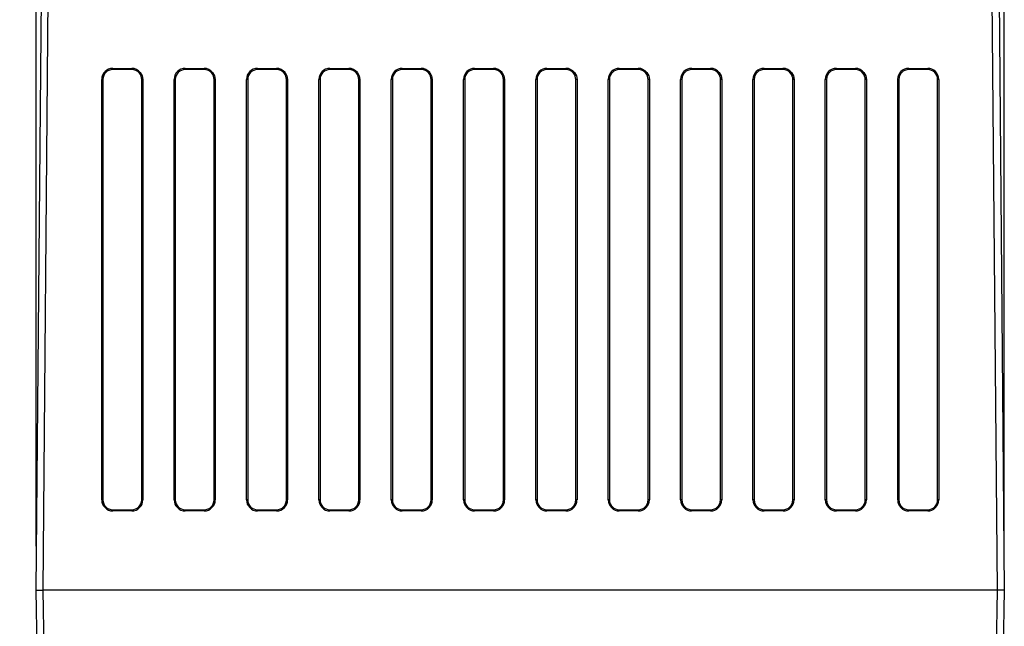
# Model space of a CAD drawing. Header units: millimetres. Extents: x 0 to 699, y 0 to 540.
# Tile 11 of 38: x 48 to 120, y 376 to 420. Entities that reach past the tile are written whole.
import ezdxf

# ---------------------------------------------------------------- set-up
doc = ezdxf.new("R2010")
doc.units = ezdxf.units.MM
doc.header["$LTSCALE"] = 2.5
doc.layers.add('DIMENSIONS', color=140, linetype='Continuous', lineweight=25)
doc.styles.add('SLDTEXTSTYLE0', font='TXT', dxfattribs={"width": 0.7})
doc.dimstyles.new('SLDDIMSTYLE0', dxfattribs={"dimtxt": 5.39502, "dimasz": 8.255, "dimexe": 0, "dimexo": 0.0625, "dimgap": 1.348755, "dimtad": 0, "dimtih": 1, "dimtoh": 1, "dimrnd": 1e-09, "dimzin": 12, "dimdsep": 46, "dimtxsty": 'SLDTEXTSTYLE0', "dimsah": 1, "dimcen": 0.09, "dimadec": 0, "dimazin": 3, "dimtfac": 1, "dimtofl": 0, "dimtmove": 0, "dimatfit": 3, "dimfxl": 0, "dimfrac": 2, "dimtolj": 1, "dimtzin": 12, "dimarcsym": 0})

# ---------------------------------------------------------------- blocks, each defined once
blk = doc.blocks.new('_D_8')
at = {"layer": 'DIMENSIONS'}
for p, q in [((47.175, 465.296), (25.993, 465.296)), ((33.931, 465.296), (33.931, 424.786)), ((25.915, 415.003), (24.103, 415.003)), ((24.103, 415.003), (24.103, 406.429)), ((41.946, 415.003), (43.758, 415.003)), ((43.758, 415.003), (43.758, 406.429)), ((24.103, 406.429), (25.915, 406.429)), ((43.758, 406.429), (41.946, 406.429)), ((33.931, 364.71), (33.931, 405.221)), ((41.631, 364.71), (25.993, 364.71))]:
    blk.add_line(p, q, dxfattribs=at)
for points in [[(33.931, 465.296), (32.661, 457.041), (35.201, 457.041)], [(33.931, 364.71), (35.201, 372.965), (32.661, 372.965)]]:
    blk.add_solid(points, dxfattribs=at)
at = {"layer": 'DIMENSIONS', "char_height": 5.2917, "attachment_point": 1, "style": 'SLDTEXTSTYLE0'}
for s, insert in [('100.6', (23.671, 423.033)), ('3.96', (25.915, 413.25))]:
    blk.add_mtext(s, dxfattribs=dict(at, insert=insert))
blk = doc.blocks.new('_D_9')
at = {"layer": 'DIMENSIONS'}
for p, q in [((49.591, 381.471), (49.591, 488.559)), ((119.53, 381.471), (119.53, 488.559)), ((49.591, 480.621), (69.235, 480.621)), ((76.544, 480.621), (74.733, 480.621)), ((74.733, 480.621), (74.733, 472.047)), ((92.576, 480.621), (94.388, 480.621)), ((94.388, 480.621), (94.388, 472.047)), ((119.53, 480.621), (99.886, 480.621)), ((74.733, 472.047), (76.544, 472.047)), ((94.388, 472.047), (92.576, 472.047))]:
    blk.add_line(p, q, dxfattribs=at)
for points in [[(49.591, 480.621), (57.846, 479.351), (57.846, 481.891)], [(119.53, 480.621), (111.275, 481.891), (111.275, 479.351)]]:
    blk.add_solid(points, dxfattribs=at)
at = {"layer": 'DIMENSIONS', "char_height": 5.2917, "attachment_point": 1, "style": 'SLDTEXTSTYLE0'}
for s, insert in [('69.9', (76.544, 488.65)), ('2.75', (76.544, 478.868))]:
    blk.add_mtext(s, dxfattribs=dict(at, insert=insert))

msp = doc.modelspace()

# ---------------------------------------------------------------- linework, layer by layer
for p, q in [((49.591, 378.296), (50.346, 464.84)), ((50.091, 378.296), (50.846, 464.779)), ((119.03, 378.296), (118.275, 464.779)), ((118.775, 464.84), (119.53, 378.296)), ((55.125, 415.984), (56.496, 415.984)), ((55.125, 415.984), (55.125, 415.897)), ((56.496, 415.897), (55.125, 415.897)), ((56.496, 415.897), (56.496, 415.984)), ((60.352, 415.984), (61.723, 415.984)), ((60.352, 415.984), (60.352, 415.897)), ((61.723, 415.897), (60.352, 415.897)), ((61.723, 415.984), (61.723, 415.897)), ((65.58, 415.984), (66.95, 415.984)), ((65.58, 415.984), (65.58, 415.897)), ((66.95, 415.897), (65.58, 415.897)), ((66.95, 415.984), (66.95, 415.897)), ((70.807, 415.984), (72.178, 415.984)), ((70.807, 415.984), (70.807, 415.897)), ((72.178, 415.897), (70.807, 415.897)), ((72.178, 415.984), (72.178, 415.897)), ((76.034, 415.984), (77.405, 415.984)), ((76.034, 415.984), (76.034, 415.897)), ((77.405, 415.897), (76.034, 415.897)), ((77.405, 415.984), (77.405, 415.897)), ((81.261, 415.984), (82.632, 415.984)), ((81.261, 415.984), (81.261, 415.897)), ((82.632, 415.897), (81.261, 415.897)), ((82.632, 415.984), (82.632, 415.897)), ((86.489, 415.984), (87.859, 415.984)), ((86.489, 415.984), (86.489, 415.897)), ((87.859, 415.897), (86.489, 415.897)), ((87.859, 415.984), (87.859, 415.897)), ((91.716, 415.984), (93.087, 415.984)), ((91.716, 415.984), (91.716, 415.897)), ((93.087, 415.897), (91.716, 415.897)), ((93.087, 415.984), (93.087, 415.897)), ((96.943, 415.984), (98.314, 415.984)), ((96.943, 415.984), (96.943, 415.897)), ((98.314, 415.897), (96.943, 415.897)), ((98.314, 415.984), (98.314, 415.897)), ((102.17, 415.984), (103.541, 415.984)), ((102.17, 415.984), (102.17, 415.897)), ((103.541, 415.897), (102.17, 415.897)), ((103.541, 415.984), (103.541, 415.897)), ((107.398, 415.984), (108.769, 415.984)), ((107.398, 415.984), (107.398, 415.897)), ((108.769, 415.897), (107.398, 415.897)), ((108.769, 415.984), (108.769, 415.897)), ((112.625, 415.984), (113.996, 415.984)), ((112.625, 415.984), (112.625, 415.897)), ((113.996, 415.897), (112.625, 415.897)), ((113.996, 415.984), (113.996, 415.897)), ((54.326, 384.813), (54.326, 415.185)), ((54.412, 415.185), (54.412, 384.813)), ((57.209, 384.813), (57.209, 415.185)), ((57.295, 415.185), (57.295, 384.813)), ((59.553, 384.813), (59.553, 415.185)), ((59.639, 415.185), (59.639, 384.813)), ((62.436, 384.813), (62.436, 415.185)), ((62.522, 415.185), (62.522, 384.813)), ((64.78, 384.813), (64.78, 415.185)), ((64.867, 415.185), (64.867, 384.813)), ((67.663, 384.813), (67.663, 415.185)), ((67.75, 415.185), (67.75, 384.813)), ((70.008, 384.813), (70.008, 415.185)), ((70.094, 415.185), (70.094, 384.813)), ((72.891, 384.813), (72.891, 415.185)), ((72.977, 415.185), (72.977, 384.813)), ((75.235, 384.813), (75.235, 415.185)), ((75.321, 415.185), (75.321, 384.813)), ((78.118, 384.813), (78.118, 415.185)), ((78.204, 415.185), (78.204, 384.813)), ((80.462, 384.813), (80.462, 415.185)), ((80.548, 415.185), (80.548, 384.813)), ((83.345, 384.813), (83.345, 415.185)), ((83.431, 415.185), (83.431, 384.813)), ((85.689, 384.813), (85.689, 415.185)), ((85.776, 415.185), (85.776, 384.813)), ((88.572, 384.813), (88.572, 415.185)), ((88.659, 415.185), (88.659, 384.813)), ((90.917, 384.813), (90.917, 415.185)), ((91.003, 415.185), (91.003, 384.813)), ((93.8, 384.813), (93.8, 415.185)), ((93.886, 415.185), (93.886, 384.813)), ((96.144, 384.813), (96.144, 415.185)), ((96.23, 415.185), (96.23, 384.813)), ((99.027, 384.813), (99.027, 415.185)), ((99.113, 415.185), (99.113, 384.813)), ((101.371, 384.813), (101.371, 415.185)), ((101.458, 415.185), (101.458, 384.813)), ((104.254, 384.813), (104.254, 415.185)), ((104.341, 415.185), (104.341, 384.813)), ((106.598, 384.813), (106.598, 415.185)), ((106.685, 415.185), (106.685, 384.813)), ((109.481, 384.813), (109.481, 415.185)), ((109.568, 415.185), (109.568, 384.813)), ((111.826, 384.813), (111.826, 415.185)), ((111.912, 415.185), (111.912, 384.813)), ((114.709, 384.813), (114.709, 415.185)), ((114.795, 415.185), (114.795, 384.813)), ((55.124, 384.1), (56.497, 384.1)), ((55.124, 384.014), (55.124, 384.1)), ((56.497, 384.014), (55.124, 384.014)), ((56.497, 384.014), (56.497, 384.1)), ((60.352, 384.1), (61.724, 384.1)), ((60.352, 384.014), (60.352, 384.1)), ((61.724, 384.014), (60.352, 384.014)), ((61.724, 384.1), (61.724, 384.014)), ((65.579, 384.1), (66.951, 384.1)), ((65.579, 384.014), (65.579, 384.1)), ((66.951, 384.014), (65.579, 384.014)), ((66.951, 384.1), (66.951, 384.014)), ((70.806, 384.1), (72.178, 384.1)), ((70.806, 384.014), (70.806, 384.1)), ((72.178, 384.014), (70.806, 384.014)), ((72.178, 384.1), (72.178, 384.014)), ((76.033, 384.1), (77.406, 384.1)), ((76.033, 384.014), (76.033, 384.1)), ((77.406, 384.014), (76.033, 384.014)), ((77.406, 384.1), (77.406, 384.014)), ((81.261, 384.1), (82.633, 384.1)), ((81.261, 384.014), (81.261, 384.1)), ((82.633, 384.014), (81.261, 384.014)), ((82.633, 384.1), (82.633, 384.014)), ((86.488, 384.1), (87.86, 384.1)), ((86.488, 384.014), (86.488, 384.1)), ((87.86, 384.014), (86.488, 384.014)), ((87.86, 384.1), (87.86, 384.014)), ((91.715, 384.1), (93.087, 384.1)), ((91.715, 384.014), (91.715, 384.1)), ((93.087, 384.014), (91.715, 384.014)), ((93.087, 384.1), (93.087, 384.014)), ((96.942, 384.1), (98.315, 384.1)), ((96.942, 384.014), (96.942, 384.1)), ((98.315, 384.014), (96.942, 384.014)), ((98.315, 384.1), (98.315, 384.014)), ((102.17, 384.1), (103.542, 384.1)), ((102.17, 384.014), (102.17, 384.1)), ((103.542, 384.014), (102.17, 384.014)), ((103.542, 384.1), (103.542, 384.014)), ((107.397, 384.1), (108.769, 384.1)), ((107.397, 384.014), (107.397, 384.1)), ((108.769, 384.014), (107.397, 384.014)), ((108.769, 384.1), (108.769, 384.014)), ((112.624, 384.1), (113.997, 384.1)), ((112.624, 384.014), (112.624, 384.1)), ((113.997, 384.014), (112.624, 384.014)), ((113.997, 384.1), (113.997, 384.014)), ((50.091, 349.658), (49.591, 378.296)), ((119.03, 378.296), (50.091, 378.296)), ((50.591, 349.658), (50.091, 378.296)), ((118.53, 349.658), (119.03, 378.296)), ((119.53, 378.296), (119.03, 349.658))]:
    msp.add_line(p, q)
at = {"flags": 128}
for points in [[(57.11, 415.696), (57.247, 415.457), (57.295, 415.185)], [(62.337, 415.696), (62.475, 415.457), (62.522, 415.185)], [(67.565, 415.696), (67.702, 415.457), (67.75, 415.185)], [(72.792, 415.696), (72.929, 415.457), (72.977, 415.185)], [(78.019, 415.696), (78.157, 415.457), (78.204, 415.185)], [(83.246, 415.696), (83.384, 415.457), (83.431, 415.185)], [(88.474, 415.696), (88.611, 415.457), (88.659, 415.185)], [(93.701, 415.696), (93.838, 415.457), (93.886, 415.185)], [(98.928, 415.696), (99.066, 415.457), (99.113, 415.185)], [(104.156, 415.696), (104.293, 415.457), (104.341, 415.185)], [(109.383, 415.696), (109.52, 415.457), (109.568, 415.185)], [(49.591, 378.296), (49.601, 378.296), (49.631, 378.296), (49.737, 378.296), (49.895, 378.296), (49.989, 378.296), (50.091, 378.296)], [(119.53, 378.296), (119.519, 378.296), (119.49, 378.296), (119.383, 378.296), (119.226, 378.296), (119.131, 378.296), (119.03, 378.296)]]:
    msp.add_lwpolyline(points, dxfattribs=at)
for centre, radius, start, end in [((55.124, 415.185), 0.799, 89.96491, 180.00889), ((55.126, 415.183), 0.714, 90.11726, 179.85363), ((56.497, 415.186), 0.797, 39.74695, 90.08809), ((56.494, 415.18), 0.718, 39.99054, 89.84894), ((84.736, 382.532), 43.163, 129.79462, 129.90936), ((56.492, 415.183), 0.716, 0.09683, 39.6791), ((60.352, 415.185), 0.799, 89.96491, 180.00889), ((60.354, 415.183), 0.714, 90.11726, 179.85363), ((61.724, 415.186), 0.797, 39.74695, 90.08809), ((61.721, 415.18), 0.718, 39.99054, 89.84894), ((89.963, 382.532), 43.163, 129.79462, 129.90936), ((61.72, 415.183), 0.716, 0.09683, 39.6791), ((65.579, 415.185), 0.799, 89.96491, 180.00889), ((65.581, 415.183), 0.714, 90.11726, 179.85363), ((66.952, 415.186), 0.797, 39.74695, 90.08809), ((66.948, 415.18), 0.718, 39.99054, 89.84894), ((95.19, 382.532), 43.163, 129.79462, 129.90936), ((66.947, 415.183), 0.716, 0.09683, 39.6791), ((70.806, 415.185), 0.799, 89.96491, 180.00889), ((70.808, 415.183), 0.714, 90.11726, 179.85363), ((72.179, 415.186), 0.797, 39.74695, 90.08809), ((72.176, 415.18), 0.718, 39.99054, 89.84894), ((100.418, 382.532), 43.163, 129.79462, 129.90936), ((72.174, 415.183), 0.716, 0.09683, 39.6791), ((76.034, 415.185), 0.799, 89.96491, 180.00889), ((76.036, 415.183), 0.714, 90.11726, 179.85363), ((77.406, 415.186), 0.797, 39.74695, 90.08809), ((77.403, 415.18), 0.718, 39.99054, 89.84894), ((105.645, 382.532), 43.163, 129.79462, 129.90936), ((77.402, 415.183), 0.716, 0.09683, 39.6791), ((81.261, 415.185), 0.799, 89.96491, 180.00889), ((81.263, 415.183), 0.714, 90.11726, 179.85363), ((82.633, 415.186), 0.797, 39.74695, 90.08809), ((82.63, 415.18), 0.718, 39.99054, 89.84894), ((110.872, 382.532), 43.163, 129.79462, 129.90936), ((82.629, 415.183), 0.716, 0.09683, 39.6791), ((86.488, 415.185), 0.799, 89.96491, 180.00889), ((86.49, 415.183), 0.714, 90.11726, 179.85363), ((87.861, 415.186), 0.797, 39.74695, 90.08809), ((87.858, 415.18), 0.718, 39.99054, 89.84894), ((116.099, 382.532), 43.163, 129.79462, 129.90936), ((87.856, 415.183), 0.716, 0.09683, 39.6791), ((91.715, 415.185), 0.799, 89.96491, 180.00889), ((91.717, 415.183), 0.714, 90.11726, 179.85363), ((93.088, 415.186), 0.797, 39.74695, 90.08809), ((93.085, 415.18), 0.718, 39.99054, 89.84894), ((121.327, 382.532), 43.163, 129.79462, 129.90936), ((93.083, 415.183), 0.716, 0.09683, 39.6791), ((96.943, 415.185), 0.799, 89.96491, 180.00889), ((96.945, 415.183), 0.714, 90.11726, 179.85363), ((98.315, 415.186), 0.797, 39.74695, 90.08809), ((98.312, 415.18), 0.718, 39.99054, 89.84894), ((126.554, 382.532), 43.163, 129.79462, 129.90936), ((98.311, 415.183), 0.716, 0.09683, 39.6791), ((102.17, 415.185), 0.799, 89.96491, 180.00889), ((102.172, 415.183), 0.714, 90.11726, 179.85363), ((103.542, 415.186), 0.797, 39.74695, 90.08809), ((103.539, 415.18), 0.718, 39.99054, 89.84894), ((131.781, 382.532), 43.163, 129.79462, 129.90936), ((103.538, 415.183), 0.716, 0.09683, 39.6791), ((107.397, 415.185), 0.799, 89.96491, 180.00889), ((107.399, 415.183), 0.714, 90.11726, 179.85363), ((108.77, 415.186), 0.797, 39.74695, 90.08809), ((108.767, 415.18), 0.718, 39.99054, 89.84894), ((137.008, 382.532), 43.163, 129.79462, 129.90936), ((108.765, 415.183), 0.716, 0.09683, 39.6791), ((112.624, 415.185), 0.799, 89.96491, 180.00889), ((112.626, 415.183), 0.714, 90.11726, 179.85363), ((113.996, 415.185), 0.799, 359.99111, 90.03509), ((113.994, 415.183), 0.714, 0.1505, 89.87862), ((54.326, 382.102), 33.082, 89.85169, 90.00126), ((57.294, 382.102), 33.082, 89.99874, 90.14831), ((59.554, 382.102), 33.082, 89.85169, 90.00126), ((62.522, 382.102), 33.082, 89.99874, 90.14831), ((64.781, 382.102), 33.082, 89.85169, 90.00126), ((67.749, 382.102), 33.082, 89.99874, 90.14831), ((70.008, 382.102), 33.082, 89.85169, 90.00126), ((72.976, 382.102), 33.082, 89.99874, 90.14831), ((75.236, 382.102), 33.082, 89.85169, 90.00126), ((78.203, 382.102), 33.082, 89.99874, 90.14831), ((80.463, 382.102), 33.082, 89.85169, 90.00126), ((83.431, 382.102), 33.082, 89.99874, 90.14831), ((85.69, 382.102), 33.082, 89.85169, 90.00126), ((88.658, 382.102), 33.082, 89.99874, 90.14831), ((90.917, 382.102), 33.082, 89.85169, 90.00126), ((93.885, 382.102), 33.082, 89.99874, 90.14831), ((96.145, 382.102), 33.082, 89.85169, 90.00126), ((99.113, 382.102), 33.082, 89.99874, 90.14831), ((101.372, 382.102), 33.082, 89.85169, 90.00126), ((104.34, 382.102), 33.082, 89.99874, 90.14831), ((106.599, 382.102), 33.082, 89.85169, 90.00126), ((109.567, 382.102), 33.082, 89.99874, 90.14831), ((111.826, 382.102), 33.082, 89.85169, 90.00126), ((114.794, 382.102), 33.082, 89.99874, 90.14831), ((55.124, 384.813), 0.798, 179.95613, 270.01766), ((54.326, 351.731), 33.082, 89.85169, 90.00126), ((55.126, 384.814), 0.714, 180.11038, 269.85998), ((56.497, 384.813), 0.798, 269.98234, 0.04387), ((56.495, 384.814), 0.714, 270.14421, 359.88544), ((57.294, 351.731), 33.082, 89.99874, 90.14831), ((60.351, 384.813), 0.798, 179.95613, 270.01766), ((59.554, 351.731), 33.082, 89.85169, 90.00126), ((60.353, 384.814), 0.714, 180.11038, 269.85998), ((61.724, 384.813), 0.798, 269.98234, 0.04387), ((61.722, 384.814), 0.714, 270.14421, 359.88544), ((62.522, 351.731), 33.082, 89.99874, 90.14831), ((65.579, 384.813), 0.798, 179.95613, 270.01766), ((64.781, 351.731), 33.082, 89.85169, 90.00126), ((65.581, 384.814), 0.714, 180.11038, 269.85998), ((66.951, 384.813), 0.798, 269.98234, 0.04387), ((66.949, 384.814), 0.714, 270.14421, 359.88544), ((67.749, 351.731), 33.082, 89.99874, 90.14831), ((70.806, 384.813), 0.798, 179.95613, 270.01766), ((70.008, 351.731), 33.082, 89.85169, 90.00126), ((70.808, 384.814), 0.714, 180.11038, 269.85998), ((72.179, 384.813), 0.798, 269.98234, 0.04387), ((72.177, 384.814), 0.714, 270.14421, 359.88544), ((72.976, 351.731), 33.082, 89.99874, 90.14831), ((76.033, 384.813), 0.798, 179.95613, 270.01766), ((75.236, 351.731), 33.082, 89.85169, 90.00126), ((76.035, 384.814), 0.714, 180.11038, 269.85998), ((77.406, 384.813), 0.798, 269.98234, 0.04387), ((77.404, 384.814), 0.714, 270.14421, 359.88544), ((78.203, 351.731), 33.082, 89.99874, 90.14831), ((81.26, 384.813), 0.798, 179.95613, 270.01766), ((80.463, 351.731), 33.082, 89.85169, 90.00126), ((81.262, 384.814), 0.714, 180.11038, 269.85998), ((82.633, 384.813), 0.798, 269.98234, 0.04387), ((82.631, 384.814), 0.714, 270.14421, 359.88544), ((83.431, 351.731), 33.082, 89.99874, 90.14831), ((86.488, 384.813), 0.798, 179.95613, 270.01766), ((85.69, 351.731), 33.082, 89.85169, 90.00126), ((86.49, 384.814), 0.714, 180.11038, 269.85998), ((87.86, 384.813), 0.798, 269.98234, 0.04387), ((87.858, 384.814), 0.714, 270.14421, 359.88544), ((88.658, 351.731), 33.082, 89.99874, 90.14831), ((91.715, 384.813), 0.798, 179.95613, 270.01766), ((90.917, 351.731), 33.082, 89.85169, 90.00126), ((91.717, 384.814), 0.714, 180.11038, 269.85998), ((93.088, 384.813), 0.798, 269.98234, 0.04387), ((93.086, 384.814), 0.714, 270.14421, 359.88544), ((93.885, 351.731), 33.082, 89.99874, 90.14831), ((96.942, 384.813), 0.798, 179.95613, 270.01766), ((96.145, 351.731), 33.082, 89.85169, 90.00126), ((96.944, 384.814), 0.714, 180.11038, 269.85998), ((98.315, 384.813), 0.798, 269.98234, 0.04387), ((98.313, 384.814), 0.714, 270.14421, 359.88544), ((99.113, 351.731), 33.082, 89.99874, 90.14831), ((102.169, 384.813), 0.798, 179.95613, 270.01766), ((101.372, 351.731), 33.082, 89.85169, 90.00126), ((102.171, 384.814), 0.714, 180.11038, 269.85998), ((103.542, 384.813), 0.798, 269.98234, 0.04387), ((103.54, 384.814), 0.714, 270.14421, 359.88544), ((104.34, 351.731), 33.082, 89.99874, 90.14831), ((107.397, 384.813), 0.798, 179.95613, 270.01766), ((106.599, 351.731), 33.082, 89.85169, 90.00126), ((107.399, 384.814), 0.714, 180.11038, 269.85998), ((108.77, 384.813), 0.798, 269.98234, 0.04387), ((108.767, 384.814), 0.714, 270.14421, 359.88544), ((109.567, 351.731), 33.082, 89.99874, 90.14831), ((112.624, 384.813), 0.798, 179.95613, 270.01766), ((111.826, 351.731), 33.082, 89.85169, 90.00126), ((112.626, 384.814), 0.714, 180.11038, 269.85998), ((113.997, 384.813), 0.798, 269.98234, 0.04387), ((113.995, 384.814), 0.714, 270.14421, 359.88544), ((114.794, 351.731), 33.082, 89.99874, 90.14831)]:
    msp.add_arc(centre, radius, start, end)

# ---------------------------------------------------------------- dimensions: what is measured, and where the dimension line sits
at = {"layer": 'DIMENSIONS'}
dim = msp.add_linear_dim(base=(119.53, 480.621), p1=(49.591, 378.296), p2=(119.53, 378.296), dimstyle='SLDDIMSTYLE0', dxfattribs=at)
dim.commit()
dim.dimension.update_dxf_attribs({"geometry": '_D_9', "text_midpoint": (84.56, 480.621), "dimtype": 160})
dim = msp.add_linear_dim(base=(33.931, 465.296), p1=(44.806, 364.71), p2=(50.35, 465.296), angle=90, dimstyle='SLDDIMSTYLE0', dxfattribs=at)
dim.commit()
dim.dimension.update_dxf_attribs({"geometry": '_D_8', "text_midpoint": (33.931, 415.003), "dimtype": 160})

doc.saveas('drawing.dxf')
